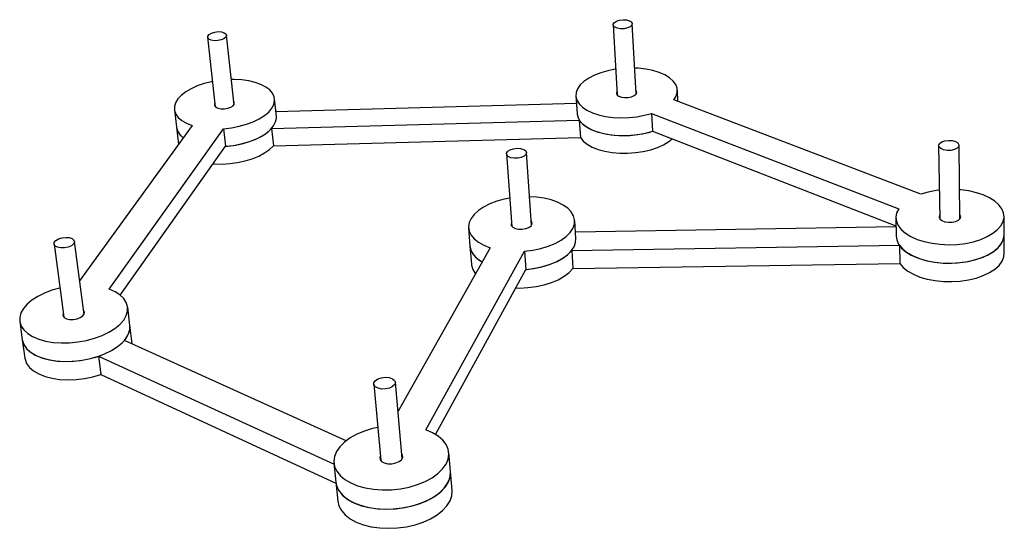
# Model space of a CAD drawing. Extents: x 491 to 732, y 535 to 659.
import ezdxf

# ---------------------------------------------------------------- set-up
doc = ezdxf.new("R2010")
doc.units = 0
doc.layers.get('0').update_dxf_attribs({"linetype": 'CONTINUOUS'})

msp = doc.modelspace()

# ---------------------------------------------------------------- linework, layer by layer
at = {"color": 7, "linetype": 'CONTINUOUS'}
for p, q in [((636.16, 658.24), (637.15, 641.06)), ((641.78, 641.32), (640.83, 658.51)), ((536.95, 655.2), (538.84, 638.2)), ((543.41, 638.69), (541.57, 655.69)), ((627.05, 640.83), (627.32, 636.52)), ((652, 639.51), (651.86, 642.26)), ((553.77, 635.84), (553.33, 640.11)), ((627.17, 638.98), (553.65, 636.94)), ((711.41, 616.81), (651.02, 639.88)), ((528.83, 637.47), (529.32, 633.19)), ((645.57, 636.57), (706, 613.24)), ((645.57, 636.57), (645.8, 632.22)), ((533.15, 633.6), (505.64, 595.62)), ((552.61, 632.88), (627.86, 634.94)), ((627.86, 634.94), (628.13, 630.64)), ((512.9, 593.53), (540.88, 632.82)), ((529.32, 633.19), (529.81, 628.99)), ((540.88, 632.82), (541.35, 628.52)), ((552.61, 632.88), (553.05, 628.6)), ((645.8, 632.22), (705.34, 609.05)), ((553.05, 628.6), (628.13, 630.64)), ((715.77, 628.69), (716.05, 610.74)), ((720.99, 610.81), (720.76, 628.77)), ((515.6, 592.09), (541.35, 628.52)), ((610.07, 626.63), (611.36, 608.89)), ((616.21, 609.24), (614.96, 626.98)), ((627.03, 605.93), (626.74, 610.38)), ((705.3, 610.98), (705.4, 606.49)), ((731.8, 606.85), (731.77, 611.36)), ((600.78, 608.53), (601.13, 604.08)), ((705.35, 608.8), (626.93, 607.53)), ((499.39, 604.6), (501.8, 586.7)), ((506.72, 587.36), (504.37, 605.25)), ((731.83, 602.36), (731.8, 606.85)), ((606.07, 603.7), (583.53, 563.71)), ((590.36, 559.14), (614.45, 602.85)), ((601.13, 604.08), (601.47, 599.65)), ((614.45, 602.85), (614.77, 598.37)), ((626.01, 603.04), (706.16, 604.3)), ((626.01, 603.04), (626.3, 598.59)), ((706.16, 604.3), (706.25, 599.81)), ((626.3, 598.59), (706.25, 599.81)), ((592.71, 558.04), (614.77, 598.37)), ((517.96, 584.71), (517.4, 589.19)), ((490.99, 585.66), (491.62, 581.18)), ((518.52, 580.24), (517.96, 584.71)), ((491.62, 581.18), (492.24, 576.71)), ((570.88, 556.48), (516.63, 581.03)), ((510.26, 577.15), (567.89, 550.76)), ((510.26, 577.15), (510.85, 572.66)), ((510.85, 572.66), (568.35, 546.13)), ((577.59, 570.31), (579.33, 551.61)), ((584.58, 552.09), (582.89, 570.8)), ((596.35, 548.92), (595.96, 553.59)), ((567.86, 550.99), (568.33, 546.32)), ((596.74, 544.27), (596.35, 548.92)), ((568.33, 546.32), (568.79, 541.67))]:
    msp.add_line(p, q, dxfattribs=at)
at = {"color": 7, "linetype": 'CONTINUOUS', "flags": 128}
for points in [[(639.43, 659.44), (640.14, 659.24), (640.63, 658.93), (640.83, 658.54), (640.72, 658.13), (640.31, 657.75), (639.65, 657.46), (638.84, 657.29), (637.98, 657.27), (637.19, 657.4), (636.58, 657.66), (636.23, 658.01), (636.18, 658.42), (636.45, 658.82), (637, 659.16), (637.74, 659.39), (638.59, 659.49), (639.43, 659.44)], [(540.34, 656.5), (541.01, 656.31), (541.43, 656), (541.57, 655.61), (541.39, 655.2), (540.93, 654.83), (540.24, 654.54), (539.42, 654.37), (538.57, 654.35), (537.82, 654.47), (537.26, 654.73), (536.98, 655.09), (537, 655.49), (537.33, 655.89), (537.92, 656.23), (538.69, 656.46), (539.53, 656.56), (540.34, 656.5)], [(636.79, 647.37), (636.66, 647.35), (634.84, 646.99), (633.13, 646.5), (631.56, 645.89), (630.18, 645.18), (629.02, 644.39), (628.11, 643.52), (627.47, 642.61), (627.12, 641.67), (627.06, 640.73), (627.3, 639.8), (627.84, 638.92), (628.66, 638.1), (629.75, 637.36), (631.07, 636.73), (632.61, 636.21), (634.31, 635.83), (636.14, 635.58), (638.05, 635.49), (640, 635.54), (641.93, 635.74), (643.8, 636.09), (645.57, 636.57), (645.57, 636.57)], [(651.02, 639.88), (651.58, 640.81), (651.84, 641.76), (651.81, 642.7), (651.47, 643.61), (650.85, 644.47), (649.95, 645.26), (648.81, 645.97), (647.44, 646.56), (645.88, 647.04), (644.17, 647.38), (642.35, 647.59), (641.44, 647.64)], [(538.15, 644.37), (537.87, 644.31), (536.09, 643.86), (534.43, 643.29), (532.92, 642.6), (531.61, 641.83), (530.52, 640.98), (529.68, 640.09), (529.11, 639.15), (528.84, 638.21), (528.85, 637.29), (529.17, 636.39), (529.77, 635.56), (530.65, 634.8), (531.79, 634.14), (533.15, 633.6)], [(540.88, 632.82), (542.8, 633.04), (544.68, 633.4), (546.47, 633.89), (548.12, 634.5), (549.6, 635.22), (550.88, 636.02), (551.91, 636.9), (552.67, 637.82), (553.15, 638.76), (553.34, 639.7), (553.23, 640.61), (552.83, 641.49), (552.14, 642.3), (551.2, 643.02), (550.01, 643.64), (548.61, 644.15), (547.03, 644.52), (545.31, 644.77), (543.49, 644.87), (542.74, 644.87)], [(637.1, 641.92), (636.96, 641.54), (637.09, 641.13), (637.51, 640.78), (638.16, 640.53), (638.96, 640.42), (639.82, 640.44), (640.64, 640.62), (641.31, 640.91)], [(641.31, 640.91), (641.76, 641.29), (641.93, 641.71), (641.79, 642.12), (641.74, 642.19)], [(538.74, 639.04), (538.66, 638.89), (538.66, 638.47), (538.94, 638.1), (539.48, 637.83), (540.22, 637.68)], [(540.22, 637.68), (541.06, 637.67), (541.9, 637.81), (542.64, 638.08), (543.19, 638.44), (543.49, 638.85), (543.49, 639.27), (543.32, 639.54)], [(627.32, 636.52), (627.33, 636.41), (627.58, 635.48), (628.11, 634.59), (628.93, 633.77), (630.02, 633.03), (631.34, 632.39), (632.87, 631.87), (634.57, 631.48), (636.39, 631.24), (638.3, 631.14), (640.24, 631.19), (642.17, 631.39), (644.04, 631.74), (645.8, 632.22)], [(541.35, 628.52), (543.27, 628.73), (545.14, 629.09), (546.93, 629.59), (548.58, 630.2), (550.06, 630.92), (551.32, 631.73), (552.35, 632.6), (553.11, 633.53), (553.59, 634.47), (553.78, 635.42), (553.77, 635.84)], [(627.86, 634.94), (628.57, 634.09), (629.55, 633.32), (630.78, 632.63), (632.23, 632.07), (633.86, 631.62), (635.64, 631.32), (637.52, 631.16), (639.46, 631.15), (641.4, 631.29), (643.3, 631.58), (645.1, 632.01), (645.8, 632.22)], [(529.32, 633.19), (529.35, 633.01), (529.66, 632.11), (530.27, 631.27), (531, 630.62)], [(529.32, 633.19), (529.53, 632.41), (530.03, 631.55), (530.82, 630.76), (531, 630.62)], [(541.35, 628.52), (541.92, 628.57), (543.83, 628.83), (545.69, 629.23), (547.44, 629.76), (549.04, 630.41), (550.46, 631.15), (551.66, 631.98), (552.61, 632.88)], [(628.13, 630.64), (628.84, 629.78), (629.82, 629), (631.04, 628.32), (632.49, 627.75), (634.12, 627.3), (635.9, 626.99), (637.77, 626.83), (639.7, 626.82), (641.64, 626.96), (643.53, 627.25), (645.34, 627.68), (647.01, 628.24), (648.51, 628.91), (649.79, 629.68), (650.62, 630.34)], [(719.11, 629.9), (719.9, 629.68), (720.47, 629.34), (720.74, 628.9), (720.68, 628.45), (720.29, 628.03), (719.63, 627.71), (718.78, 627.52), (717.86, 627.5), (717, 627.65), (716.31, 627.94), (715.88, 628.34), (715.78, 628.79), (716.01, 629.23), (716.54, 629.6), (717.31, 629.86), (718.21, 629.97), (719.11, 629.9)], [(538.32, 624.23), (538.6, 624.21), (540.48, 624.17), (542.39, 624.28), (544.3, 624.54), (546.15, 624.94), (547.89, 625.47), (549.49, 626.12), (550.91, 626.88), (552.1, 627.71), (553.05, 628.6)], [(613.53, 627.97), (614.27, 627.76), (614.77, 627.41), (614.96, 626.98), (614.83, 626.53), (614.38, 626.11), (613.68, 625.79), (612.82, 625.61), (611.92, 625.59), (611.1, 625.73), (610.47, 626.02), (610.12, 626.42), (610.1, 626.87), (610.4, 627.3), (610.98, 627.68), (611.77, 627.93), (612.66, 628.04), (613.53, 627.97)], [(706, 613.24), (705.5, 612.22), (705.3, 611.17), (705.43, 610.13), (705.87, 609.1), (706.62, 608.13), (707.66, 607.23), (708.97, 606.43), (710.51, 605.74), (712.26, 605.18), (714.15, 604.78), (716.16, 604.53), (718.23, 604.44), (720.31, 604.52), (722.34, 604.77), (724.28, 605.17), (726.07, 605.72), (727.68, 606.41), (729.06, 607.22), (730.19, 608.12), (731.02, 609.09), (731.55, 610.12), (731.77, 611.17), (731.66, 612.21), (731.23, 613.24), (730.5, 614.21), (729.48, 615.11), (728.21, 615.91), (726.7, 616.6), (725, 617.16), (723.15, 617.58), (721.19, 617.84), (720.9, 617.87)], [(715.94, 617.79), (715.13, 617.69), (713.21, 617.32), (711.41, 616.81)], [(610.86, 615.82), (609.51, 615.55), (607.67, 615.05), (605.98, 614.41), (604.47, 613.65), (603.19, 612.8), (602.15, 611.86), (601.39, 610.86), (600.92, 609.83), (600.77, 608.79), (600.92, 607.77), (601.39, 606.78), (602.16, 605.86), (603.22, 605.02), (604.53, 604.3), (606.07, 603.7)], [(614.45, 602.85), (616.47, 603.1), (618.43, 603.5), (620.27, 604.05), (621.94, 604.73), (623.42, 605.53), (624.66, 606.42), (625.63, 607.39), (626.3, 608.41), (626.68, 609.45), (626.73, 610.49), (626.48, 611.5), (625.92, 612.47), (625.06, 613.36), (623.94, 614.15), (622.58, 614.84), (621, 615.39), (619.26, 615.81), (617.39, 616.07), (615.72, 616.17)], [(716.04, 611.71), (716, 611.65), (715.87, 611.18), (716.06, 610.73), (716.55, 610.33), (717.28, 610.05), (718.16, 609.92), (719.08, 609.95), (719.93, 610.14), (720.61, 610.46), (721.04, 610.88), (721.16, 611.35), (720.98, 611.78)], [(611.29, 609.84), (611.17, 609.56), (611.22, 609.1), (611.58, 608.69), (612.2, 608.39), (613.01, 608.22)], [(613.01, 608.22), (613.91, 608.22), (614.79, 608.38), (615.54, 608.67), (616.08, 609.07), (616.33, 609.53), (616.27, 609.99), (616.14, 610.19)], [(503.12, 606.16), (503.81, 605.92), (504.25, 605.55), (504.37, 605.1), (504.16, 604.63), (503.63, 604.19), (502.87, 603.85), (501.98, 603.66), (501.07, 603.64), (500.27, 603.8), (499.69, 604.1), (499.41, 604.52), (499.46, 604.99), (499.84, 605.46), (500.5, 605.85), (501.34, 606.12), (502.25, 606.22), (503.12, 606.16)], [(614.77, 598.37), (616.79, 598.62), (618.74, 599.02), (620.57, 599.57), (622.25, 600.25), (623.72, 601.06), (624.95, 601.95), (625.92, 602.92), (626.59, 603.94), (626.96, 604.99), (627.03, 605.93)], [(705.4, 606.49), (705.52, 605.63), (705.96, 604.6), (706.71, 603.62), (707.75, 602.72), (709.06, 601.91), (710.6, 601.22), (712.34, 600.66), (714.23, 600.25), (716.23, 600), (718.3, 599.91), (720.37, 599.99), (722.4, 600.23), (724.33, 600.64), (726.12, 601.19), (727.73, 601.88), (729.1, 602.69), (730.22, 603.59), (731.06, 604.57), (731.59, 605.6), (731.8, 606.66), (731.8, 606.85)], [(706.16, 604.3), (707, 603.34), (708.12, 602.46), (709.5, 601.69), (711.1, 601.03), (712.89, 600.52), (714.83, 600.15), (716.85, 599.95), (718.92, 599.91), (720.99, 600.05), (722.99, 600.34), (724.89, 600.79), (726.63, 601.39), (728.17, 602.11), (729.47, 602.95), (730.51, 603.88), (731.25, 604.88), (731.68, 605.92), (731.8, 606.85)], [(601.13, 604.08), (601.27, 603.31), (601.74, 602.32), (602.51, 601.4), (603.56, 600.56), (604.11, 600.22)], [(601.13, 604.08), (601.15, 603.85), (601.46, 602.83), (602.07, 601.87), (602.98, 600.98), (604.11, 600.22)], [(614.77, 598.37), (615, 598.39), (617.01, 598.66), (618.95, 599.08), (620.77, 599.64), (622.42, 600.34), (623.87, 601.15), (625.07, 602.06), (626.01, 603.04)], [(706.25, 599.81), (707.09, 598.85), (708.21, 597.97), (709.59, 597.19), (711.19, 596.53), (712.97, 596.01), (714.9, 595.65), (716.92, 595.44), (718.99, 595.41), (721.05, 595.54), (723.05, 595.83), (724.94, 596.28), (726.67, 596.88), (728.21, 597.61), (729.51, 598.45), (730.54, 599.38), (731.28, 600.38), (731.72, 601.43), (731.83, 602.36)], [(601.47, 599.65), (601.5, 599.42), (601.81, 598.4), (602.42, 597.43), (602.49, 597.35)], [(612.29, 593.85), (613.28, 593.84), (615.32, 593.93), (617.32, 594.2), (619.26, 594.62), (621.07, 595.18), (622.72, 595.88), (624.16, 596.7), (625.37, 597.61), (626.3, 598.59)], [(500.84, 593.85), (500.75, 593.82), (498.83, 593.28), (497.03, 592.6), (495.41, 591.79), (493.99, 590.88), (492.81, 589.89), (491.9, 588.83), (491.29, 587.75), (490.99, 586.65), (491, 585.57), (491.34, 584.54), (491.99, 583.57), (492.94, 582.7), (494.16, 581.94), (495.63, 581.32), (497.32, 580.85), (499.17, 580.54), (501.15, 580.4), (503.21, 580.43), (505.29, 580.64), (507.34, 581.01), (509.31, 581.55), (511.16, 582.23), (512.83, 583.04), (514.29, 583.95), (515.5, 584.95), (516.44, 586.01), (517.07, 587.1), (517.39, 588.2), (517.39, 589.28), (517.07, 590.32), (516.44, 591.28), (515.52, 592.15), (514.33, 592.91), (512.9, 593.53), (512.9, 593.53)], [(501.66, 587.68), (501.61, 587.56), (501.57, 587.08), (501.85, 586.65), (502.42, 586.32), (503.2, 586.14), (504.1, 586.13), (505.01, 586.28), (505.82, 586.59), (506.44, 587.01), (506.78, 587.49), (506.82, 587.97), (506.6, 588.34)], [(491.62, 581.18), (491.63, 581.08), (491.97, 580.05), (492.62, 579.07), (493.56, 578.2), (494.79, 577.44), (496.26, 576.81), (497.94, 576.34), (499.79, 576.02), (501.76, 575.88), (503.81, 575.91), (505.89, 576.12), (507.93, 576.5), (509.9, 577.03), (511.74, 577.72), (513.41, 578.53), (514.87, 579.44), (516.07, 580.45), (517, 581.51), (517.63, 582.61), (517.95, 583.71), (517.96, 584.71)], [(516.63, 581.03), (517.39, 582.12), (517.85, 583.22), (517.99, 584.32), (517.96, 584.71)], [(491.62, 581.18), (491.67, 580.88), (492.07, 579.86), (492.77, 578.9), (493.77, 578.04), (495.05, 577.31), (496.56, 576.71), (498.28, 576.26), (500.15, 575.98), (502.15, 575.87), (504.21, 575.94), (506.28, 576.18), (508.31, 576.59), (510.26, 577.15)], [(492.24, 576.71), (492.3, 576.42), (492.69, 575.39), (493.4, 574.43), (494.4, 573.57), (495.67, 572.83), (497.18, 572.22), (498.89, 571.78), (500.76, 571.49), (502.75, 571.38), (504.81, 571.45), (506.87, 571.69), (508.9, 572.1), (510.85, 572.66)], [(581.4, 571.92), (582.18, 571.66), (582.7, 571.25), (582.89, 570.74), (582.72, 570.21), (582.21, 569.72), (581.44, 569.35), (580.5, 569.14), (579.53, 569.12), (578.65, 569.3), (577.99, 569.64), (577.63, 570.11), (577.63, 570.64), (577.98, 571.16), (578.63, 571.59), (579.5, 571.89), (580.47, 572), (581.4, 571.92)], [(578.58, 559.73), (577.27, 559.43), (575.29, 558.82), (573.46, 558.05), (571.83, 557.15), (570.44, 556.13), (569.32, 555.02), (568.5, 553.84), (568.01, 552.63), (567.84, 551.4), (568.02, 550.2), (568.53, 549.04), (569.37, 547.97), (570.52, 546.99), (571.95, 546.15), (573.62, 545.46), (575.5, 544.93), (577.54, 544.59), (579.69, 544.44), (581.9, 544.48), (584.1, 544.72), (586.25, 545.15), (588.29, 545.75), (590.18, 546.51), (591.85, 547.42), (593.28, 548.45), (594.44, 549.57), (595.28, 550.75), (595.79, 551.97), (595.97, 553.2), (595.81, 554.41), (595.31, 555.56), (594.5, 556.63), (593.38, 557.6), (591.99, 558.44), (590.36, 559.14), (590.36, 559.14)], [(579.23, 552.73), (579.12, 552.45), (579.15, 551.91), (579.52, 551.43), (580.17, 551.06), (581.04, 550.86), (582.01, 550.85), (582.96, 551.03), (583.79, 551.37), (584.39, 551.84), (584.69, 552.38), (584.65, 552.92), (584.47, 553.21)], [(568.33, 546.32), (568.48, 545.52), (569, 544.36), (569.84, 543.28), (570.98, 542.3), (572.41, 541.46), (574.08, 540.76), (575.95, 540.23), (577.99, 539.89), (580.13, 539.74), (582.33, 539.78), (584.53, 540.02), (586.67, 540.44), (588.71, 541.05), (590.59, 541.81), (592.26, 542.72), (593.69, 543.75), (594.83, 544.87), (595.67, 546.06), (596.19, 547.29), (596.36, 548.52), (596.35, 548.92)], [(568.33, 546.32), (568.6, 545.17), (569.21, 544.03), (570.14, 542.98), (571.38, 542.04), (572.88, 541.23), (574.61, 540.59), (576.54, 540.11), (578.61, 539.82), (580.78, 539.73), (582.98, 539.83), (585.17, 540.12), (587.29, 540.6), (589.28, 541.26), (591.11, 542.07), (592.71, 543.02), (594.06, 544.08), (595.12, 545.22), (595.86, 546.43), (596.28, 547.66), (596.35, 548.89), (596.35, 548.92)], [(568.79, 541.67), (569.07, 540.52), (569.68, 539.38), (570.61, 538.32), (571.83, 537.37), (573.33, 536.57), (575.06, 535.91), (576.99, 535.44), (579.06, 535.15), (581.21, 535.05), (583.41, 535.15), (585.6, 535.44), (587.71, 535.92), (589.7, 536.58), (591.51, 537.39), (593.11, 538.34), (594.45, 539.41), (595.51, 540.56), (596.25, 541.76), (596.67, 543), (596.74, 544.24), (596.74, 544.27)]]:
    msp.add_lwpolyline(points, dxfattribs=at)

doc.saveas('drawing.dxf')
